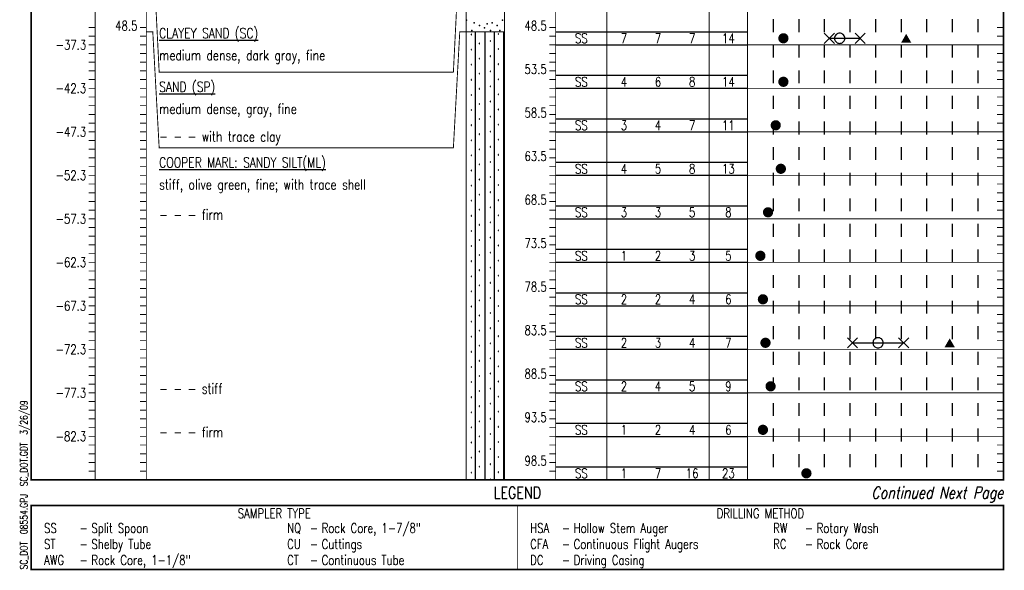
# Model space of a CAD drawing. Extents: x -0.1 to 7.6, y 0 to 10.3.
# Tile 1 of 3: x -0.1 to 7.6, y 0 to 4.3. Entities that reach past the tile are written whole.
import ezdxf
from ezdxf.enums import TextEntityAlignment as Align

# ---------------------------------------------------------------- set-up
doc = ezdxf.new("R2010")
doc.units = 0
doc.linetypes.add('Dot', pattern=[0.04, 0, -0.04])
doc.linetypes.add('Solid', pattern=[0])
doc.layers.get('0').update_dxf_attribs({"linetype": 'Solid'})
doc.styles.add('ROMAND', font='romand', dxfattribs={"height": 1})

# ---------------------------------------------------------------- blocks, each defined once
blk = doc.blocks.new('DMK_1')
at = {"color": 7}
for points in [[(-49.25, 8.7), (-50, 0), (-49.25, 8.7), (-49.25, -8.7)], [(-43.3, 25), (-47, 17.1), (-43.3, 25), (-49.25, 8.7)], [(-43.3, 25), (-49.25, 8.7), (-43.3, 25), (-49.25, -8.7)], [(-43.3, 25), (-49.25, -8.7), (-43.3, 25), (-25, -43.3)], [(-8.7, 49.25), (-25, 43.3), (-8.7, 49.25), (-43.3, 25)], [(25, 43.3), (-8.7, 49.25), (25, 43.3), (-43.3, 25)], [(-25, 43.3), (-38.3, 32.15), (-25, 43.3), (-43.3, 25)], [(25, -43.3), (25, 43.3), (25, -43.3), (-43.3, 25)], [(-25, -43.3), (25, -43.3), (-25, -43.3), (-43.3, 25)], [(-25, 43.3), (-32.15, 38.3), (-25, 43.3), (-38.3, 32.15)], [(-32.15, 38.3), (-35.35, 35.35), (-32.15, 38.3), (-38.3, 32.15)], [(-8.7, 49.25), (-17.1, 47), (-8.7, 49.25), (-25, 43.3)], [(8.7, 49.25), (0, 50), (8.7, 49.25), (-8.7, 49.25)], [(25, 43.3), (8.7, 49.25), (25, 43.3), (-8.7, 49.25)], [(25, 43.3), (17.1, 47), (25, 43.3), (8.7, 49.25)], [(43.3, 25), (32.15, 38.3), (43.3, 25), (25, 43.3)], [(49.25, 8.7), (43.3, 25), (49.25, 8.7), (25, 43.3)], [(25, -43.3), (49.25, 8.7), (25, -43.3), (25, 43.3)], [(25, -43.3), (43.3, -25), (25, -43.3), (49.25, 8.7)], [(38.3, 32.15), (35.35, 35.35), (38.3, 32.15), (32.15, 38.3)], [(43.3, 25), (38.3, 32.15), (43.3, 25), (32.15, 38.3)], [(49.25, 8.7), (47, 17.1), (49.25, 8.7), (43.3, 25)], [(43.3, -25), (49.25, -8.7), (43.3, -25), (49.25, 8.7)], [(49.25, -8.7), (50, 0), (49.25, -8.7), (49.25, 8.7)], [(-49.25, -8.7), (-47, -17.1), (-49.25, -8.7), (-43.3, -25)], [(-49.25, -8.7), (-43.3, -25), (-49.25, -8.7), (-25, -43.3)], [(-43.3, -25), (-38.3, -32.15), (-43.3, -25), (-32.15, -38.3)], [(-43.3, -25), (-32.15, -38.3), (-43.3, -25), (-25, -43.3)], [(-38.3, -32.15), (-35.35, -35.35), (-38.3, -32.15), (-32.15, -38.3)], [(-25, -43.3), (-17.1, -47), (-25, -43.3), (-8.7, -49.25)], [(-25, -43.3), (-8.7, -49.25), (-25, -43.3), (25, -43.3)], [(-8.7, -49.25), (8.7, -49.25), (-8.7, -49.25), (25, -43.3)], [(-8.7, -49.25), (0, -50), (-8.7, -49.25), (8.7, -49.25)], [(8.7, -49.25), (17.1, -47), (8.7, -49.25), (25, -43.3)], [(25, -43.3), (38.3, -32.15), (25, -43.3), (43.3, -25)], [(25, -43.3), (32.15, -38.3), (25, -43.3), (38.3, -32.15)], [(32.15, -38.3), (35.35, -35.35), (32.15, -38.3), (38.3, -32.15)], [(43.3, -25), (47, -17.1), (43.3, -25), (49.25, -8.7)]]:
    blk.add_solid(points, dxfattribs=at)
blk = doc.blocks.new('DMK_3', base_point=(0, -6.7))
at = {"color": 7}
blk.add_solid([(-50, -50), (50, -50), (-50, -50), (0, 36.6)], dxfattribs=at)
blk = doc.blocks.new('DMK_19')
at = {"color": 7, "linetype": 'Solid'}
for points in [[(-50, -50), (50, 50)], [(50, -50), (-50, 50)]]:
    blk.add_lwpolyline(points, dxfattribs=at)
blk = doc.blocks.new('DMK_7')
at = {"color": 7, "linetype": 'Solid'}
blk.add_lwpolyline([(0, -50), (8.7, -49.25), (17.1, -47), (25, -43.3), (32.15, -38.3), (35.35, -35.35), (38.3, -32.15), (43.3, -25), (47, -17.1), (49.25, -8.7), (50, 0), (49.25, 8.7), (47, 17.1), (43.3, 25), (38.3, 32.15), (35.35, 35.35), (32.15, 38.3), (25, 43.3), (17.1, 47), (8.7, 49.25), (0, 50), (-8.7, 49.25), (-17.1, 47), (-25, 43.3), (-32.15, 38.3), (-35.35, 35.35), (-38.3, 32.15), (-43.3, 25), (-47, 17.1), (-49.25, 8.7), (-50, 0), (-49.25, -8.7), (-47, -17.1), (-43.3, -25), (-38.3, -32.15), (-35.35, -35.35), (-32.15, -38.3), (-25, -43.3), (-17.1, -47), (-8.7, -49.25), (0, -50)], dxfattribs=at)

msp = doc.modelspace()

# ---------------------------------------------------------------- linework, layer by layer
at = {"color": 7, "linetype": 'Solid'}
for points, const_width in [([(0, 0.7), (7.6, 0.7), (7.6, 9.94), (0, 9.94), (0, 0.7)], 0.014), ([(0.5, 8.35), (0.5, 0.7)], 0.007), ([(0.9, 8.35), (0.9, 0.7)], 0.007), ([(3.4, 8.35), (3.4, 0.7)], 0.007), ([(3.7, 8.35), (3.7, 0.7)], 0.007), ([(4.1, 8.35), (4.1, 0.7)], 0.007), ([(4.5, 8.35), (4.5, 0.7)], 0.007), ([(5.3, 8.35), (5.3, 0.7)], 0.007), ([(5.6, 8.35), (5.6, 0.7)], 0.007), ([(0.9, 4.882), (0.95, 4.882), (1, 3.8858), (3.3, 3.8858), (3.35, 4.882), (3.4, 4.882)], 0.007), ([(0.5, 4.236), (0.45, 4.236)], 0.007), ([(0.9, 4.236), (0.85, 4.236)], 0.007), ([(4.1, 4.236), (4.05, 4.236)], 0.007), ([(7.6, 4.236), (7.55, 4.236)], 0.007), ([(0.5, 4.168), (0.45, 4.168)], 0.007), ([(0.9, 4.168), (0.85, 4.168)], 0.007), ([(0.9, 4.202), (0.95, 4.202), (1, 3.2948), (3.3, 3.2948), (3.35, 4.202), (3.4, 4.202)], 0.007), ([(3.4, 4.202), (3.7, 4.202)], 0.007), ([(4.1, 4.168), (4.05, 4.168)], 0.007), ([(7.6, 4.168), (7.55, 4.168)], 0.007), ([(0.5, 4.1), (0.45, 4.1)], 0.007), ([(0.9, 4.1), (0.85, 4.1)], 0.007), ([(4.1, 4.1), (4.05, 4.1)], 0.007), ([(5.6, 4.1), (7.6, 4.1)], 0.007), ([(7.6, 4.1), (7.55, 4.1)], 0.007), ([(0.5, 4.032), (0.45, 4.032)], 0.007), ([(0.9, 4.032), (0.85, 4.032)], 0.007), ([(4.1, 4.032), (4.05, 4.032)], 0.007), ([(7.6, 4.032), (7.55, 4.032)], 0.007), ([(0.5, 3.964), (0.45, 3.964)], 0.007), ([(0.9, 3.964), (0.85, 3.964)], 0.007), ([(4.1, 3.964), (4.05, 3.964)], 0.007), ([(7.6, 3.964), (7.55, 3.964)], 0.007), ([(0.5, 3.896), (0.45, 3.896)], 0.007), ([(0.9, 3.896), (0.85, 3.896)], 0.007), ([(4.1, 3.896), (4.05, 3.896)], 0.007), ([(7.6, 3.896), (7.55, 3.896)], 0.007), ([(0.5, 3.828), (0.45, 3.828)], 0.007), ([(0.9, 3.828), (0.85, 3.828)], 0.007), ([(4.1, 3.828), (4.05, 3.828)], 0.007), ([(7.6, 3.828), (7.55, 3.828)], 0.007), ([(0.5, 3.76), (0.45, 3.76)], 0.007), ([(0.5, 3.692), (0.45, 3.692)], 0.007), ([(0.9, 3.76), (0.85, 3.76)], 0.007), ([(0.9, 3.692), (0.85, 3.692)], 0.007), ([(4.1, 3.76), (4.05, 3.76)], 0.007), ([(4.1, 3.692), (4.05, 3.692)], 0.007), ([(5.6, 3.76), (7.6, 3.76)], 0.007), ([(7.6, 3.76), (7.55, 3.76)], 0.007), ([(7.6, 3.692), (7.55, 3.692)], 0.007), ([(0.5, 3.624), (0.45, 3.624)], 0.007), ([(0.9, 3.624), (0.85, 3.624)], 0.007), ([(4.1, 3.624), (4.05, 3.624)], 0.007), ([(7.6, 3.624), (7.55, 3.624)], 0.007), ([(0.5, 3.556), (0.45, 3.556)], 0.007), ([(0.9, 3.556), (0.85, 3.556)], 0.007), ([(4.1, 3.556), (4.05, 3.556)], 0.007), ([(7.6, 3.556), (7.55, 3.556)], 0.007), ([(0.5, 3.488), (0.45, 3.488)], 0.007), ([(0.9, 3.488), (0.85, 3.488)], 0.007), ([(4.1, 3.488), (4.05, 3.488)], 0.007), ([(7.6, 3.488), (7.55, 3.488)], 0.007), ([(0.5, 3.42), (0.45, 3.42)], 0.007), ([(0.9, 3.42), (0.85, 3.42)], 0.007), ([(4.1, 3.42), (4.05, 3.42)], 0.007), ([(5.6, 3.42), (7.6, 3.42)], 0.007), ([(7.6, 3.42), (7.55, 3.42)], 0.007), ([(0.5, 3.352), (0.45, 3.352)], 0.007), ([(0.9, 3.352), (0.85, 3.352)], 0.007), ([(4.1, 3.352), (4.05, 3.352)], 0.007), ([(7.6, 3.352), (7.55, 3.352)], 0.007), ([(0.5, 3.284), (0.45, 3.284)], 0.007), ([(0.9, 3.284), (0.85, 3.284)], 0.007), ([(4.1, 3.284), (4.05, 3.284)], 0.007), ([(7.6, 3.284), (7.55, 3.284)], 0.007), ([(0.5, 3.216), (0.45, 3.216)], 0.007), ([(0.9, 3.216), (0.85, 3.216)], 0.007), ([(4.1, 3.216), (4.05, 3.216)], 0.007), ([(7.6, 3.216), (7.55, 3.216)], 0.007), ([(0.5, 3.148), (0.45, 3.148)], 0.007), ([(0.5, 3.08), (0.45, 3.08)], 0.007), ([(0.9, 3.148), (0.85, 3.148)], 0.007), ([(0.9, 3.08), (0.85, 3.08)], 0.007), ([(4.1, 3.148), (4.05, 3.148)], 0.007), ([(4.1, 3.08), (4.05, 3.08)], 0.007), ([(5.6, 3.08), (7.6, 3.08)], 0.007), ([(7.6, 3.148), (7.55, 3.148)], 0.007), ([(7.6, 3.08), (7.55, 3.08)], 0.007), ([(0.5, 3.012), (0.45, 3.012)], 0.007), ([(0.9, 3.012), (0.85, 3.012)], 0.007), ([(4.1, 3.012), (4.05, 3.012)], 0.007), ([(7.6, 3.012), (7.55, 3.012)], 0.007), ([(0.5, 2.944), (0.45, 2.944)], 0.007), ([(0.9, 2.944), (0.85, 2.944)], 0.007), ([(4.1, 2.944), (4.05, 2.944)], 0.007), ([(7.6, 2.944), (7.55, 2.944)], 0.007), ([(0.5, 2.876), (0.45, 2.876)], 0.007), ([(0.9, 2.876), (0.85, 2.876)], 0.007), ([(4.1, 2.876), (4.05, 2.876)], 0.007), ([(7.6, 2.876), (7.55, 2.876)], 0.007), ([(0.5, 2.808), (0.45, 2.808)], 0.007), ([(0.9, 2.808), (0.85, 2.808)], 0.007), ([(4.1, 2.808), (4.05, 2.808)], 0.007), ([(7.6, 2.808), (7.55, 2.808)], 0.007), ([(0.5, 2.74), (0.45, 2.74)], 0.007), ([(0.9, 2.74), (0.85, 2.74)], 0.007), ([(4.1, 2.74), (4.05, 2.74)], 0.007), ([(5.6, 2.74), (7.6, 2.74)], 0.007), ([(7.6, 2.74), (7.55, 2.74)], 0.007), ([(0.5, 2.672), (0.45, 2.672)], 0.007), ([(0.9, 2.672), (0.85, 2.672)], 0.007), ([(4.1, 2.672), (4.05, 2.672)], 0.007), ([(7.6, 2.672), (7.55, 2.672)], 0.007), ([(0.5, 2.604), (0.45, 2.604)], 0.007), ([(0.9, 2.604), (0.85, 2.604)], 0.007), ([(4.1, 2.604), (4.05, 2.604)], 0.007), ([(7.6, 2.604), (7.55, 2.604)], 0.007), ([(0.5, 2.536), (0.45, 2.536)], 0.007), ([(0.5, 2.468), (0.45, 2.468)], 0.007), ([(0.9, 2.536), (0.85, 2.536)], 0.007), ([(0.9, 2.468), (0.85, 2.468)], 0.007), ([(4.1, 2.536), (4.05, 2.536)], 0.007), ([(4.1, 2.468), (4.05, 2.468)], 0.007), ([(7.6, 2.536), (7.55, 2.536)], 0.007), ([(7.6, 2.468), (7.55, 2.468)], 0.007), ([(0.5, 2.4), (0.45, 2.4)], 0.007), ([(0.9, 2.4), (0.85, 2.4)], 0.007), ([(4.1, 2.4), (4.05, 2.4)], 0.007), ([(5.6, 2.4), (7.6, 2.4)], 0.007), ([(7.6, 2.4), (7.55, 2.4)], 0.007), ([(0.5, 2.332), (0.45, 2.332)], 0.007), ([(0.9, 2.332), (0.85, 2.332)], 0.007), ([(4.1, 2.332), (4.05, 2.332)], 0.007), ([(7.6, 2.332), (7.55, 2.332)], 0.007), ([(0.5, 2.264), (0.45, 2.264)], 0.007), ([(0.9, 2.264), (0.85, 2.264)], 0.007), ([(4.1, 2.264), (4.05, 2.264)], 0.007), ([(7.6, 2.264), (7.55, 2.264)], 0.007), ([(0.5, 2.196), (0.45, 2.196)], 0.007), ([(0.9, 2.196), (0.85, 2.196)], 0.007), ([(4.1, 2.196), (4.05, 2.196)], 0.007), ([(7.6, 2.196), (7.55, 2.196)], 0.007), ([(0.5, 2.128), (0.45, 2.128)], 0.007), ([(0.9, 2.128), (0.85, 2.128)], 0.007), ([(4.1, 2.128), (4.05, 2.128)], 0.007), ([(7.6, 2.128), (7.55, 2.128)], 0.007), ([(0.5, 2.06), (0.45, 2.06)], 0.007), ([(0.9, 2.06), (0.85, 2.06)], 0.007), ([(4.1, 2.06), (4.05, 2.06)], 0.007), ([(5.6, 2.06), (7.6, 2.06)], 0.007), ([(7.6, 2.06), (7.55, 2.06)], 0.007), ([(0.5, 1.992), (0.45, 1.992)], 0.007), ([(0.5, 1.924), (0.45, 1.924)], 0.007), ([(0.9, 1.992), (0.85, 1.992)], 0.007), ([(0.9, 1.924), (0.85, 1.924)], 0.007), ([(4.1, 1.992), (4.05, 1.992)], 0.007), ([(4.1, 1.924), (4.05, 1.924)], 0.007), ([(7.6, 1.992), (7.55, 1.992)], 0.007), ([(7.6, 1.924), (7.55, 1.924)], 0.007), ([(0.5, 1.856), (0.45, 1.856)], 0.007), ([(0.9, 1.856), (0.85, 1.856)], 0.007), ([(4.1, 1.856), (4.05, 1.856)], 0.007), ([(7.6, 1.856), (7.55, 1.856)], 0.007), ([(0.5, 1.788), (0.45, 1.788)], 0.007), ([(0.9, 1.788), (0.85, 1.788)], 0.007), ([(4.1, 1.788), (4.05, 1.788)], 0.007), ([(7.6, 1.788), (7.55, 1.788)], 0.007), ([(0.5, 1.72), (0.45, 1.72)], 0.007), ([(0.9, 1.72), (0.85, 1.72)], 0.007), ([(4.1, 1.72), (4.05, 1.72)], 0.007), ([(5.6, 1.72), (7.6, 1.72)], 0.007), ([(7.6, 1.72), (7.55, 1.72)], 0.007), ([(0.5, 1.652), (0.45, 1.652)], 0.007), ([(0.9, 1.652), (0.85, 1.652)], 0.007), ([(4.1, 1.652), (4.05, 1.652)], 0.007), ([(7.6, 1.652), (7.55, 1.652)], 0.007), ([(0.5, 1.584), (0.45, 1.584)], 0.007), ([(0.9, 1.584), (0.85, 1.584)], 0.007), ([(4.1, 1.584), (4.05, 1.584)], 0.007), ([(7.6, 1.584), (7.55, 1.584)], 0.007), ([(0.5, 1.516), (0.45, 1.516)], 0.007), ([(0.9, 1.516), (0.85, 1.516)], 0.007), ([(4.1, 1.516), (4.05, 1.516)], 0.007), ([(7.6, 1.516), (7.55, 1.516)], 0.007), ([(0.5, 1.448), (0.45, 1.448)], 0.007), ([(0.9, 1.448), (0.85, 1.448)], 0.007), ([(4.1, 1.448), (4.05, 1.448)], 0.007), ([(7.6, 1.448), (7.55, 1.448)], 0.007), ([(0.5, 1.38), (0.45, 1.38)], 0.007), ([(0.5, 1.312), (0.45, 1.312)], 0.007), ([(0.9, 1.38), (0.85, 1.38)], 0.007), ([(0.9, 1.312), (0.85, 1.312)], 0.007), ([(4.1, 1.38), (4.05, 1.38)], 0.007), ([(4.1, 1.312), (4.05, 1.312)], 0.007), ([(5.6, 1.38), (7.6, 1.38)], 0.007), ([(7.6, 1.38), (7.55, 1.38)], 0.007), ([(7.6, 1.312), (7.55, 1.312)], 0.007), ([(0.5, 1.244), (0.45, 1.244)], 0.007), ([(0.9, 1.244), (0.85, 1.244)], 0.007), ([(4.1, 1.244), (4.05, 1.244)], 0.007), ([(7.6, 1.244), (7.55, 1.244)], 0.007), ([(0.5, 1.176), (0.45, 1.176)], 0.007), ([(0.9, 1.176), (0.85, 1.176)], 0.007), ([(4.1, 1.176), (4.05, 1.176)], 0.007), ([(7.6, 1.176), (7.55, 1.176)], 0.007), ([(0.5, 1.108), (0.45, 1.108)], 0.007), ([(0.9, 1.108), (0.85, 1.108)], 0.007), ([(4.1, 1.108), (4.05, 1.108)], 0.007), ([(7.6, 1.108), (7.55, 1.108)], 0.007), ([(0.5, 1.04), (0.45, 1.04)], 0.007), ([(0.9, 1.04), (0.85, 1.04)], 0.007), ([(4.1, 1.04), (4.05, 1.04)], 0.007), ([(5.6, 1.04), (7.6, 1.04)], 0.007), ([(7.6, 1.04), (7.55, 1.04)], 0.007), ([(0.5, 0.972), (0.45, 0.972)], 0.007), ([(0.9, 0.972), (0.85, 0.972)], 0.007), ([(4.1, 0.972), (4.05, 0.972)], 0.007), ([(7.6, 0.972), (7.55, 0.972)], 0.007), ([(0.5, 0.904), (0.45, 0.904)], 0.007), ([(0.9, 0.904), (0.85, 0.904)], 0.007), ([(4.1, 0.904), (4.05, 0.904)], 0.007), ([(7.6, 0.904), (7.55, 0.904)], 0.007), ([(0.5, 0.836), (0.45, 0.836)], 0.007), ([(0.5, 0.768), (0.45, 0.768)], 0.007), ([(0.9, 0.836), (0.85, 0.836)], 0.007), ([(0.9, 0.768), (0.85, 0.768)], 0.007), ([(4.1, 0.836), (4.05, 0.836)], 0.007), ([(4.1, 0.768), (4.05, 0.768)], 0.007), ([(7.6, 0.836), (7.55, 0.836)], 0.007), ([(7.6, 0.768), (7.55, 0.768)], 0.007), ([(0.9, 0.7), (0.85, 0.7)], 0.007), ([(4.1, 0.7), (4.05, 0.7)], 0.007), ([(5.6, 0.7), (7.6, 0.7)], 0.007), ([(7.6, 0.7), (7.55, 0.7)], 0.007), ([(0, 0), (7.6, 0), (7.6, 0.5), (0, 0.5), (0, 0)], 0.014), ([(3.8, 0), (3.8, 0.5)], 0.007)]:
    msp.add_lwpolyline(points, dxfattribs=dict(at, const_width=const_width))
at = {"color": 7, "linetype": 'Dot'}
for points in [[(5.8, 7.5), (5.8, 0.7)], [(6, 7.5), (6, 0.7)], [(6, 7.5), (6, 0.7)], [(6.2, 7.5), (6.2, 0.7)], [(6.4, 7.5), (6.4, 0.7)], [(6.4, 7.5), (6.4, 0.7)], [(6.6, 7.5), (6.6, 0.7)], [(6.8, 7.5), (6.8, 0.7)], [(6.8, 7.5), (6.8, 0.7)], [(7, 7.5), (7, 0.7)], [(7.2, 7.5), (7.2, 0.7)], [(7.2, 7.5), (7.2, 0.7)], [(7.4, 7.5), (7.4, 0.7)]]:
    msp.add_lwpolyline(points, dxfattribs=at)
at = {"color": 7, "linetype": 'Solid'}
for points in [[(3.4422, 4.1809), (3.4413, 4.1826), (3.4393, 4.1826), (3.4383, 4.1809), (3.4393, 4.1792), (3.4413, 4.1792), (3.4422, 4.1809)], [(3.4738, 0.7), (3.4738, 4.202)], [(3.5476, 0.7), (3.5476, 4.202)], [(3.6215, 0.7), (3.6215, 4.202)], [(3.6539, 4.1848), (3.6529, 4.1865), (3.6509, 4.1865), (3.65, 4.1848), (3.6509, 4.1831), (3.6529, 4.1831), (3.6539, 4.1848)], [(3.6953, 0.7), (3.6953, 4.202)], [(4.1, 4.202), (5.6, 4.202)], [(3.505, 4.1102), (3.5041, 4.1119), (3.5021, 4.1119), (3.5011, 4.1102), (3.5021, 4.1085), (3.5041, 4.1085), (3.505, 4.1102)], [(3.5906, 4.1293), (3.5896, 4.131), (3.5876, 4.131), (3.5867, 4.1293), (3.5876, 4.1276), (3.5896, 4.1276), (3.5906, 4.1293)], [(4.1, 4.1), (5.6, 4.1)], [(6.24, 4.151), (6.48, 4.151)], [(3.4422, 4.0628), (3.4413, 4.0645), (3.4393, 4.0645), (3.4383, 4.0628), (3.4393, 4.0611), (3.4413, 4.0611), (3.4422, 4.0628)], [(3.5906, 4.0112), (3.5896, 4.0129), (3.5876, 4.0129), (3.5867, 4.0112), (3.5876, 4.0095), (3.5896, 4.0095), (3.5906, 4.0112)], [(3.6539, 4.0667), (3.6529, 4.0684), (3.6509, 4.0684), (3.65, 4.0667), (3.6509, 4.065), (3.6529, 4.065), (3.6539, 4.0667)], [(3.4422, 3.9447), (3.4413, 3.9464), (3.4393, 3.9464), (3.4383, 3.9447), (3.4393, 3.943), (3.4413, 3.943), (3.4422, 3.9447)], [(3.505, 3.9921), (3.5041, 3.9938), (3.5021, 3.9938), (3.5011, 3.9921), (3.5021, 3.9904), (3.5041, 3.9904), (3.505, 3.9921)], [(3.6539, 3.9486), (3.6529, 3.9503), (3.6509, 3.9503), (3.65, 3.9486), (3.6509, 3.9469), (3.6529, 3.9469), (3.6539, 3.9486)], [(3.505, 3.874), (3.5041, 3.8757), (3.5021, 3.8757), (3.5011, 3.874), (3.5021, 3.8723), (3.5041, 3.8723), (3.505, 3.874)], [(3.5906, 3.8931), (3.5896, 3.8948), (3.5876, 3.8948), (3.5867, 3.8931), (3.5876, 3.8914), (3.5896, 3.8914), (3.5906, 3.8931)], [(4.1, 3.862), (5.6, 3.862)], [(3.4422, 3.8266), (3.4413, 3.8283), (3.4393, 3.8283), (3.4383, 3.8266), (3.4393, 3.8249), (3.4413, 3.8249), (3.4422, 3.8266)], [(3.5906, 3.775), (3.5896, 3.7767), (3.5876, 3.7767), (3.5867, 3.775), (3.5876, 3.7733), (3.5896, 3.7733), (3.5906, 3.775)], [(3.6539, 3.8305), (3.6529, 3.8322), (3.6509, 3.8322), (3.65, 3.8305), (3.6509, 3.8288), (3.6529, 3.8288), (3.6539, 3.8305)], [(3.4422, 3.7085), (3.4413, 3.7101), (3.4393, 3.7101), (3.4383, 3.7085), (3.4393, 3.7068), (3.4413, 3.7068), (3.4422, 3.7085)], [(3.505, 3.7559), (3.5041, 3.7576), (3.5021, 3.7576), (3.5011, 3.7559), (3.5021, 3.7542), (3.5041, 3.7542), (3.505, 3.7559)], [(3.6539, 3.7124), (3.6529, 3.7141), (3.6509, 3.7141), (3.65, 3.7124), (3.6509, 3.7107), (3.6529, 3.7107), (3.6539, 3.7124)], [(4.1, 3.76), (5.6, 3.76)], [(3.505, 3.6377), (3.5041, 3.6394), (3.5021, 3.6394), (3.5011, 3.6377), (3.5021, 3.6361), (3.5041, 3.6361), (3.505, 3.6377)], [(3.5906, 3.6568), (3.5896, 3.6586), (3.5876, 3.6586), (3.5867, 3.6568), (3.5876, 3.6551), (3.5896, 3.6551), (3.5906, 3.6568)], [(3.4422, 3.5903), (3.4413, 3.592), (3.4393, 3.592), (3.4383, 3.5903), (3.4393, 3.5887), (3.4413, 3.5887), (3.4422, 3.5903)], [(3.6539, 3.5943), (3.6529, 3.596), (3.6509, 3.596), (3.65, 3.5943), (3.6509, 3.5926), (3.6529, 3.5926), (3.6539, 3.5943)], [(3.4422, 3.4722), (3.4413, 3.4739), (3.4393, 3.4739), (3.4383, 3.4722), (3.4393, 3.4705), (3.4413, 3.4705), (3.4422, 3.4722)], [(3.505, 3.5196), (3.5041, 3.5213), (3.5021, 3.5213), (3.5011, 3.5196), (3.5021, 3.5179), (3.5041, 3.5179), (3.505, 3.5196)], [(3.5906, 3.5387), (3.5896, 3.5405), (3.5876, 3.5405), (3.5867, 3.5387), (3.5876, 3.537), (3.5896, 3.537), (3.5906, 3.5387)], [(3.6539, 3.4762), (3.6529, 3.4779), (3.6509, 3.4779), (3.65, 3.4762), (3.6509, 3.4744), (3.6529, 3.4744), (3.6539, 3.4762)], [(4.1, 3.522), (5.6, 3.522)], [(3.505, 3.4015), (3.5041, 3.4032), (3.5021, 3.4032), (3.5011, 3.4015), (3.5021, 3.3998), (3.5041, 3.3998), (3.505, 3.4015)], [(3.5906, 3.4206), (3.5896, 3.4224), (3.5876, 3.4224), (3.5867, 3.4206), (3.5876, 3.4189), (3.5896, 3.4189), (3.5906, 3.4206)], [(4.1, 3.42), (5.6, 3.42)], [(3.4422, 3.3541), (3.4413, 3.3558), (3.4393, 3.3558), (3.4383, 3.3541), (3.4393, 3.3524), (3.4413, 3.3524), (3.4422, 3.3541)], [(3.6539, 3.3581), (3.6529, 3.3598), (3.6509, 3.3598), (3.65, 3.3581), (3.6509, 3.3563), (3.6529, 3.3563), (3.6539, 3.3581)], [(3.4422, 3.236), (3.4413, 3.2377), (3.4393, 3.2377), (3.4383, 3.236), (3.4393, 3.2343), (3.4413, 3.2343), (3.4422, 3.236)], [(3.505, 3.2834), (3.5041, 3.2851), (3.5021, 3.2851), (3.5011, 3.2834), (3.5021, 3.2817), (3.5041, 3.2817), (3.505, 3.2834)], [(3.5906, 3.3025), (3.5896, 3.3042), (3.5876, 3.3042), (3.5867, 3.3025), (3.5876, 3.3008), (3.5896, 3.3008), (3.5906, 3.3025)], [(3.6539, 3.24), (3.6529, 3.2416), (3.6509, 3.2416), (3.65, 3.24), (3.6509, 3.2382), (3.6529, 3.2382), (3.6539, 3.24)], [(3.505, 3.1653), (3.5041, 3.167), (3.5021, 3.167), (3.5011, 3.1653), (3.5021, 3.1636), (3.5041, 3.1636), (3.505, 3.1653)], [(3.5906, 3.1844), (3.5896, 3.1861), (3.5876, 3.1861), (3.5867, 3.1844), (3.5876, 3.1827), (3.5896, 3.1827), (3.5906, 3.1844)], [(4.1, 3.182), (5.6, 3.182)], [(3.4422, 3.1179), (3.4413, 3.1196), (3.4393, 3.1196), (3.4383, 3.1179), (3.4393, 3.1162), (3.4413, 3.1162), (3.4422, 3.1179)], [(3.6539, 3.1218), (3.6529, 3.1235), (3.6509, 3.1235), (3.65, 3.1218), (3.6509, 3.1201), (3.6529, 3.1201), (3.6539, 3.1218)], [(4.1, 3.08), (5.6, 3.08)], [(3.505, 3.0472), (3.5041, 3.0489), (3.5021, 3.0489), (3.5011, 3.0472), (3.5021, 3.0455), (3.5041, 3.0455), (3.505, 3.0472)], [(3.5906, 3.0663), (3.5896, 3.068), (3.5876, 3.068), (3.5867, 3.0663), (3.5876, 3.0646), (3.5896, 3.0646), (3.5906, 3.0663)], [(3.6539, 3.0037), (3.6529, 3.0054), (3.6509, 3.0054), (3.65, 3.0037), (3.6509, 3.002), (3.6529, 3.002), (3.6539, 3.0037)], [(3.4422, 2.9998), (3.4413, 3.0015), (3.4393, 3.0015), (3.4383, 2.9998), (3.4393, 2.9981), (3.4413, 2.9981), (3.4422, 2.9998)], [(3.505, 2.9291), (3.5041, 2.9308), (3.5021, 2.9308), (3.5011, 2.9291), (3.5021, 2.9274), (3.5041, 2.9274), (3.505, 2.9291)], [(3.5906, 2.9482), (3.5896, 2.9499), (3.5876, 2.9499), (3.5867, 2.9482), (3.5876, 2.9465), (3.5896, 2.9465), (3.5906, 2.9482)], [(3.4422, 2.8817), (3.4413, 2.8834), (3.4393, 2.8834), (3.4383, 2.8817), (3.4393, 2.88), (3.4413, 2.88), (3.4422, 2.8817)], [(3.6539, 2.8856), (3.6529, 2.8873), (3.6509, 2.8873), (3.65, 2.8856), (3.6509, 2.8839), (3.6529, 2.8839), (3.6539, 2.8856)], [(3.505, 2.811), (3.5041, 2.8127), (3.5021, 2.8127), (3.5011, 2.811), (3.5021, 2.8093), (3.5041, 2.8093), (3.505, 2.811)], [(3.5906, 2.8301), (3.5896, 2.8318), (3.5876, 2.8318), (3.5867, 2.8301), (3.5876, 2.8284), (3.5896, 2.8284), (3.5906, 2.8301)], [(4.1, 2.842), (5.6, 2.842)], [(3.4422, 2.7636), (3.4413, 2.7653), (3.4393, 2.7653), (3.4383, 2.7636), (3.4393, 2.7619), (3.4413, 2.7619), (3.4422, 2.7636)], [(3.505, 2.6929), (3.5041, 2.6946), (3.5021, 2.6946), (3.5011, 2.6929), (3.5021, 2.6912), (3.5041, 2.6912), (3.505, 2.6929)], [(3.5906, 2.712), (3.5896, 2.7137), (3.5876, 2.7137), (3.5867, 2.712), (3.5876, 2.7103), (3.5896, 2.7103), (3.5906, 2.712)], [(3.6539, 2.7675), (3.6529, 2.7692), (3.6509, 2.7692), (3.65, 2.7675), (3.6509, 2.7658), (3.6529, 2.7658), (3.6539, 2.7675)], [(4.1, 2.74), (5.6, 2.74)], [(3.4422, 2.6455), (3.4413, 2.6472), (3.4393, 2.6472), (3.4383, 2.6455), (3.4393, 2.6438), (3.4413, 2.6438), (3.4422, 2.6455)], [(3.6539, 2.6494), (3.6529, 2.6511), (3.6509, 2.6511), (3.65, 2.6494), (3.6509, 2.6477), (3.6529, 2.6477), (3.6539, 2.6494)], [(3.505, 2.5748), (3.5041, 2.5764), (3.5021, 2.5764), (3.5011, 2.5748), (3.5021, 2.5731), (3.5041, 2.5731), (3.505, 2.5748)], [(3.5906, 2.5939), (3.5896, 2.5956), (3.5876, 2.5956), (3.5867, 2.5939), (3.5876, 2.5922), (3.5896, 2.5922), (3.5906, 2.5939)], [(3.4422, 2.5274), (3.4413, 2.529), (3.4393, 2.529), (3.4383, 2.5274), (3.4393, 2.5257), (3.4413, 2.5257), (3.4422, 2.5274)], [(3.5906, 2.4757), (3.5896, 2.4775), (3.5876, 2.4775), (3.5867, 2.4757), (3.5876, 2.474), (3.5896, 2.474), (3.5906, 2.4757)], [(3.6539, 2.5313), (3.6529, 2.533), (3.6509, 2.533), (3.65, 2.5313), (3.6509, 2.5296), (3.6529, 2.5296), (3.6539, 2.5313)], [(4.1, 2.502), (5.6, 2.502)], [(3.4422, 2.4092), (3.4413, 2.4109), (3.4393, 2.4109), (3.4383, 2.4092), (3.4393, 2.4076), (3.4413, 2.4076), (3.4422, 2.4092)], [(3.505, 2.4566), (3.5041, 2.4583), (3.5021, 2.4583), (3.5011, 2.4566), (3.5021, 2.455), (3.5041, 2.455), (3.505, 2.4566)], [(3.6539, 2.4132), (3.6529, 2.4149), (3.6509, 2.4149), (3.65, 2.4132), (3.6509, 2.4114), (3.6529, 2.4114), (3.6539, 2.4132)], [(4.1, 2.4), (5.6, 2.4)], [(3.505, 2.3385), (3.5041, 2.3402), (3.5021, 2.3402), (3.5011, 2.3385), (3.5021, 2.3368), (3.5041, 2.3368), (3.505, 2.3385)], [(3.5906, 2.3576), (3.5896, 2.3594), (3.5876, 2.3594), (3.5867, 2.3576), (3.5876, 2.3559), (3.5896, 2.3559), (3.5906, 2.3576)], [(3.4422, 2.2911), (3.4413, 2.2928), (3.4393, 2.2928), (3.4383, 2.2911), (3.4393, 2.2894), (3.4413, 2.2894), (3.4422, 2.2911)], [(3.5906, 2.2395), (3.5896, 2.2413), (3.5876, 2.2413), (3.5867, 2.2395), (3.5876, 2.2378), (3.5896, 2.2378), (3.5906, 2.2395)], [(3.6539, 2.2951), (3.6529, 2.2968), (3.6509, 2.2968), (3.65, 2.2951), (3.6509, 2.2933), (3.6529, 2.2933), (3.6539, 2.2951)], [(3.4422, 2.173), (3.4413, 2.1747), (3.4393, 2.1747), (3.4383, 2.173), (3.4393, 2.1713), (3.4413, 2.1713), (3.4422, 2.173)], [(3.505, 2.2204), (3.5041, 2.2221), (3.5021, 2.2221), (3.5011, 2.2204), (3.5021, 2.2187), (3.5041, 2.2187), (3.505, 2.2204)], [(3.6539, 2.177), (3.6529, 2.1787), (3.6509, 2.1787), (3.65, 2.177), (3.6509, 2.1752), (3.6529, 2.1752), (3.6539, 2.177)], [(4.1, 2.162), (5.6, 2.162)], [(3.505, 2.1023), (3.5041, 2.104), (3.5021, 2.104), (3.5011, 2.1023), (3.5021, 2.1006), (3.5041, 2.1006), (3.505, 2.1023)], [(3.5906, 2.1214), (3.5896, 2.1231), (3.5876, 2.1231), (3.5867, 2.1214), (3.5876, 2.1197), (3.5896, 2.1197), (3.5906, 2.1214)], [(3.4422, 2.0549), (3.4413, 2.0566), (3.4393, 2.0566), (3.4383, 2.0549), (3.4393, 2.0532), (3.4413, 2.0532), (3.4422, 2.0549)], [(3.5906, 2.0033), (3.5896, 2.005), (3.5876, 2.005), (3.5867, 2.0033), (3.5876, 2.0016), (3.5896, 2.0016), (3.5906, 2.0033)], [(3.6539, 2.0589), (3.6529, 2.0605), (3.6509, 2.0605), (3.65, 2.0589), (3.6509, 2.0571), (3.6529, 2.0571), (3.6539, 2.0589)], [(4.1, 2.06), (5.6, 2.06)], [(3.4422, 1.9368), (3.4413, 1.9385), (3.4393, 1.9385), (3.4383, 1.9368), (3.4393, 1.9351), (3.4413, 1.9351), (3.4422, 1.9368)], [(3.505, 1.9842), (3.5041, 1.9859), (3.5021, 1.9859), (3.5011, 1.9842), (3.5021, 1.9825), (3.5041, 1.9825), (3.505, 1.9842)], [(3.6539, 1.9407), (3.6529, 1.9424), (3.6509, 1.9424), (3.65, 1.9407), (3.6509, 1.939), (3.6529, 1.939), (3.6539, 1.9407)], [(3.505, 1.8661), (3.5041, 1.8678), (3.5021, 1.8678), (3.5011, 1.8661), (3.5021, 1.8644), (3.5041, 1.8644), (3.505, 1.8661)], [(3.5906, 1.8852), (3.5896, 1.8869), (3.5876, 1.8869), (3.5867, 1.8852), (3.5876, 1.8835), (3.5896, 1.8835), (3.5906, 1.8852)], [(3.4422, 1.8187), (3.4413, 1.8204), (3.4393, 1.8204), (3.4383, 1.8187), (3.4393, 1.817), (3.4413, 1.817), (3.4422, 1.8187)], [(3.6539, 1.8226), (3.6529, 1.8243), (3.6509, 1.8243), (3.65, 1.8226), (3.6509, 1.8209), (3.6529, 1.8209), (3.6539, 1.8226)], [(4.1, 1.822), (5.6, 1.822)], [(6.42, 1.771), (6.82, 1.771)], [(3.4422, 1.7006), (3.4413, 1.7023), (3.4393, 1.7023), (3.4383, 1.7006), (3.4393, 1.6989), (3.4413, 1.6989), (3.4422, 1.7006)], [(3.505, 1.748), (3.5041, 1.7497), (3.5021, 1.7497), (3.5011, 1.748), (3.5021, 1.7463), (3.5041, 1.7463), (3.505, 1.748)], [(3.5906, 1.7671), (3.5896, 1.7688), (3.5876, 1.7688), (3.5867, 1.7671), (3.5876, 1.7654), (3.5896, 1.7654), (3.5906, 1.7671)], [(3.6539, 1.7045), (3.6529, 1.7062), (3.6509, 1.7062), (3.65, 1.7045), (3.6509, 1.7028), (3.6529, 1.7028), (3.6539, 1.7045)], [(4.1, 1.72), (5.6, 1.72)], [(3.505, 1.6299), (3.5041, 1.6316), (3.5021, 1.6316), (3.5011, 1.6299), (3.5021, 1.6282), (3.5041, 1.6282), (3.505, 1.6299)], [(3.5906, 1.649), (3.5896, 1.6507), (3.5876, 1.6507), (3.5867, 1.649), (3.5876, 1.6473), (3.5896, 1.6473), (3.5906, 1.649)], [(3.4422, 1.5825), (3.4413, 1.5842), (3.4393, 1.5842), (3.4383, 1.5825), (3.4393, 1.5808), (3.4413, 1.5808), (3.4422, 1.5825)], [(3.6539, 1.5864), (3.6529, 1.5881), (3.6509, 1.5881), (3.65, 1.5864), (3.6509, 1.5847), (3.6529, 1.5847), (3.6539, 1.5864)], [(3.4422, 1.4644), (3.4413, 1.4661), (3.4393, 1.4661), (3.4383, 1.4644), (3.4393, 1.4627), (3.4413, 1.4627), (3.4422, 1.4644)], [(3.505, 1.5118), (3.5041, 1.5135), (3.5021, 1.5135), (3.5011, 1.5118), (3.5021, 1.5101), (3.5041, 1.5101), (3.505, 1.5118)], [(3.5906, 1.5309), (3.5896, 1.5326), (3.5876, 1.5326), (3.5867, 1.5309), (3.5876, 1.5292), (3.5896, 1.5292), (3.5906, 1.5309)], [(3.6539, 1.4683), (3.6529, 1.47), (3.6509, 1.47), (3.65, 1.4683), (3.6509, 1.4666), (3.6529, 1.4666), (3.6539, 1.4683)], [(4.1, 1.482), (5.6, 1.482)], [(3.505, 1.3937), (3.5041, 1.3953), (3.5021, 1.3953), (3.5011, 1.3937), (3.5021, 1.392), (3.5041, 1.392), (3.505, 1.3937)], [(3.5906, 1.4127), (3.5896, 1.4145), (3.5876, 1.4145), (3.5867, 1.4127), (3.5876, 1.4111), (3.5896, 1.4111), (3.5906, 1.4127)], [(3.4422, 1.3463), (3.4413, 1.3479), (3.4393, 1.3479), (3.4383, 1.3463), (3.4393, 1.3446), (3.4413, 1.3446), (3.4422, 1.3463)], [(3.6539, 1.3502), (3.6529, 1.3519), (3.6509, 1.3519), (3.65, 1.3502), (3.6509, 1.3485), (3.6529, 1.3485), (3.6539, 1.3502)], [(4.1, 1.38), (5.6, 1.38)], [(3.505, 1.2755), (3.5041, 1.2772), (3.5021, 1.2772), (3.5011, 1.2755), (3.5021, 1.2739), (3.5041, 1.2739), (3.505, 1.2755)], [(3.5906, 1.2946), (3.5896, 1.2964), (3.5876, 1.2964), (3.5867, 1.2946), (3.5876, 1.2929), (3.5896, 1.2929), (3.5906, 1.2946)], [(3.6539, 1.2321), (3.6529, 1.2338), (3.6509, 1.2338), (3.65, 1.2321), (3.6509, 1.2303), (3.6529, 1.2303), (3.6539, 1.2321)], [(3.4422, 1.2281), (3.4413, 1.2298), (3.4393, 1.2298), (3.4383, 1.2281), (3.4393, 1.2264), (3.4413, 1.2264), (3.4422, 1.2281)], [(3.505, 1.1574), (3.5041, 1.1591), (3.5021, 1.1591), (3.5011, 1.1574), (3.5021, 1.1557), (3.5041, 1.1557), (3.505, 1.1574)], [(3.5906, 1.1765), (3.5896, 1.1783), (3.5876, 1.1783), (3.5867, 1.1765), (3.5876, 1.1748), (3.5896, 1.1748), (3.5906, 1.1765)], [(3.4422, 1.11), (3.4413, 1.1117), (3.4393, 1.1117), (3.4383, 1.11), (3.4393, 1.1083), (3.4413, 1.1083), (3.4422, 1.11)], [(3.6539, 1.114), (3.6529, 1.1157), (3.6509, 1.1157), (3.65, 1.114), (3.6509, 1.1122), (3.6529, 1.1122), (3.6539, 1.114)], [(4.1, 1.142), (5.6, 1.142)], [(3.505, 1.0393), (3.5041, 1.041), (3.5021, 1.041), (3.5011, 1.0393), (3.5021, 1.0376), (3.5041, 1.0376), (3.505, 1.0393)], [(3.5906, 1.0584), (3.5896, 1.0601), (3.5876, 1.0601), (3.5867, 1.0584), (3.5876, 1.0567), (3.5896, 1.0567), (3.5906, 1.0584)], [(4.1, 1.04), (5.6, 1.04)], [(3.4422, 0.9919), (3.4413, 0.9936), (3.4393, 0.9936), (3.4383, 0.9919), (3.4393, 0.9902), (3.4413, 0.9902), (3.4422, 0.9919)], [(3.5906, 0.9403), (3.5896, 0.942), (3.5876, 0.942), (3.5867, 0.9403), (3.5876, 0.9386), (3.5896, 0.9386), (3.5906, 0.9403)], [(3.6539, 0.9959), (3.6529, 0.9976), (3.6509, 0.9976), (3.65, 0.9959), (3.6509, 0.9941), (3.6529, 0.9941), (3.6539, 0.9959)], [(3.4422, 0.8738), (3.4413, 0.8755), (3.4393, 0.8755), (3.4383, 0.8738), (3.4393, 0.8721), (3.4413, 0.8721), (3.4422, 0.8738)], [(3.505, 0.9212), (3.5041, 0.9229), (3.5021, 0.9229), (3.5011, 0.9212), (3.5021, 0.9195), (3.5041, 0.9195), (3.505, 0.9212)], [(3.6539, 0.8777), (3.6529, 0.8794), (3.6509, 0.8794), (3.65, 0.8777), (3.6509, 0.876), (3.6529, 0.876), (3.6539, 0.8777)], [(3.505, 0.8031), (3.5041, 0.8048), (3.5021, 0.8048), (3.5011, 0.8031), (3.5021, 0.8014), (3.5041, 0.8014), (3.505, 0.8031)], [(3.5906, 0.8222), (3.5896, 0.8239), (3.5876, 0.8239), (3.5867, 0.8222), (3.5876, 0.8205), (3.5896, 0.8205), (3.5906, 0.8222)], [(4.1, 0.802), (5.6, 0.802)], [(3.4422, 0.7557), (3.4413, 0.7574), (3.4393, 0.7574), (3.4383, 0.7557), (3.4393, 0.754), (3.4413, 0.754), (3.4422, 0.7557)], [(3.5906, 0.7041), (3.5896, 0.7058), (3.5876, 0.7058), (3.5867, 0.7041), (3.5876, 0.7024), (3.5896, 0.7024), (3.5906, 0.7041)], [(3.6539, 0.7596), (3.6529, 0.7613), (3.6509, 0.7613), (3.65, 0.7596), (3.6509, 0.7579), (3.6529, 0.7579), (3.6539, 0.7596)], [(4.1, 0.7), (5.6, 0.7)]]:
    msp.add_lwpolyline(points, dxfattribs=at)
at = {"color": 7}
for p in [(3.4035, 4.292), (3.4635, 4.272), (3.5035, 4.252), (3.5654, 4.2638), (3.6035, 4.272), (3.6435, 4.252), (3.6835, 4.292), (3.4435, 4.212), (3.5435, 4.232), (3.5909, 4.212), (3.6635, 4.212)]:
    msp.add_point(p, dxfattribs=at)

# ---------------------------------------------------------------- block references
at = {"xscale": 0.0008, "yscale": 0.0008}
for name, p in [('DMK_1', (5.88, 4.151)), ('DMK_19', (6.24, 4.151)), ('DMK_7', (6.32, 4.151)), ('DMK_19', (6.48, 4.151)), ('DMK_3', (6.84, 4.151)), ('DMK_1', (5.88, 3.811)), ('DMK_1', (5.82, 3.471)), ('DMK_1', (5.86, 3.131)), ('DMK_1', (5.76, 2.791)), ('DMK_1', (5.7, 2.451)), ('DMK_1', (5.72, 2.111)), ('DMK_1', (5.74, 1.771)), ('DMK_19', (6.42, 1.771)), ('DMK_7', (6.62, 1.771)), ('DMK_19', (6.82, 1.771)), ('DMK_3', (7.18, 1.771)), ('DMK_1', (5.78, 1.431)), ('DMK_1', (5.72, 1.091)), ('DMK_1', (6.06, 0.751))]:
    msp.add_blockref(name, p, dxfattribs=at)

# ---------------------------------------------------------------- texts
at = {"color": 7, "style": 'ROMAND', "width": 0.78}
for s, p in [('48.5', (0.83, 4.212)), ('48.5', (4.03, 4.212)), ('53.5', (4.03, 3.872)), ('58.5', (4.03, 3.532)), ('63.5', (4.03, 3.192)), ('68.5', (4.03, 2.852)), ('73.5', (4.03, 2.512)), ('78.5', (4.03, 2.172)), ('83.5', (4.03, 1.832)), ('88.5', (4.03, 1.492)), ('93.5', (4.03, 1.152)), ('98.5', (4.03, 0.812))]:
    msp.add_text(s, height=0.0744, dxfattribs=at).set_placement(p, align=Align.RIGHT)
for s, p in [('%%uCLAYEY SAND (SC)%%u', (1, 4.23)), ('medium dense, dark gray, fine', (1, 4.0579)), ('%%uSAND (SP)%%u', (1, 3.8111)), ('medium dense, gray, fine', (1, 3.639)), ('- - - with trace clay', (1, 3.4223)), ('%%uCOOPER MARL: SANDY SILT(ML)%%u', (1, 3.2201)), ('stiff, olive green, fine; with trace shell', (1, 3.048)), ('- - - firm', (1, 2.812)), ('- - - stiff', (1, 1.452)), ('- - - firm', (1, 1.112))]:
    msp.add_text(s, height=0.07905, dxfattribs=at).set_placement(p, align=Align.TOP_LEFT)
for s, height, p in [('SS', 0.0744, (4.3, 4.151)), ('7', 0.0744, (4.6335, 4.151)), ('7', 0.0744, (4.9, 4.151)), ('7', 0.0744, (5.1665, 4.151)), ('14', 0.0744, (5.45, 4.151)), ('SS', 0.0744, (4.3, 3.811)), ('6', 0.0744, (4.9, 3.811)), ('8', 0.0744, (5.1665, 3.811)), ('4', 0.0744, (4.6335, 3.811)), ('14', 0.0744, (5.45, 3.811)), ('SS', 0.0744, (4.3, 3.471)), ('3', 0.0744, (4.6335, 3.471)), ('4', 0.0744, (4.9, 3.471)), ('7', 0.0744, (5.1665, 3.471)), ('11', 0.0744, (5.45, 3.471)), ('SS', 0.0744, (4.3, 3.131)), ('4', 0.0744, (4.6335, 3.131)), ('5', 0.0744, (4.9, 3.131)), ('8', 0.0744, (5.1665, 3.131)), ('13', 0.0744, (5.45, 3.131)), ('SS', 0.0744, (4.3, 2.791)), ('3', 0.0744, (4.6335, 2.791)), ('3', 0.0744, (4.9, 2.791)), ('5', 0.0744, (5.1665, 2.791)), ('8', 0.0744, (5.45, 2.791)), ('SS', 0.0744, (4.3, 2.451)), ('1', 0.0744, (4.6335, 2.451)), ('2', 0.0744, (4.9, 2.451)), ('3', 0.0744, (5.1665, 2.451)), ('5', 0.0744, (5.45, 2.451)), ('SS', 0.0744, (4.3, 2.111)), ('2', 0.0744, (4.6335, 2.111)), ('2', 0.0744, (4.9, 2.111)), ('4', 0.0744, (5.1665, 2.111)), ('6', 0.0744, (5.45, 2.111)), ('SS', 0.0744, (4.3, 1.771)), ('2', 0.0744, (4.6335, 1.771)), ('3', 0.0744, (4.9, 1.771)), ('4', 0.0744, (5.1665, 1.771)), ('7', 0.0744, (5.45, 1.771)), ('SS', 0.0744, (4.3, 1.431)), ('2', 0.0744, (4.6335, 1.431)), ('4', 0.0744, (4.9, 1.431)), ('5', 0.0744, (5.1665, 1.431)), ('9', 0.0744, (5.45, 1.431)), ('SS', 0.0744, (4.3, 1.091)), ('1', 0.0744, (4.6335, 1.091)), ('2', 0.0744, (4.9, 1.091)), ('4', 0.0744, (5.1665, 1.091)), ('6', 0.0744, (5.45, 1.091)), ('SS', 0.0744, (4.3, 0.751)), ('1', 0.0744, (4.6335, 0.751)), ('7', 0.0744, (4.9, 0.751)), ('16', 0.0744, (5.1665, 0.751)), ('23', 0.0744, (5.45, 0.751)), ('LEGEND', 0.093, (3.8, 0.6)), ('SAMPLER TYPE', 0.0744, (1.9, 0.438)), ('DRILLING METHOD', 0.0744, (5.7, 0.438)), ('-', 0.0744, (0.41, 0.323)), ('-', 0.0744, (2.21, 0.323)), ('-', 0.0744, (4.18, 0.323)), ('-', 0.0744, (6.08, 0.323)), ('-', 0.0744, (0.41, 0.198)), ('-', 0.0744, (2.21, 0.198)), ('-', 0.0744, (4.18, 0.198)), ('-', 0.0744, (6.08, 0.198)), ('-', 0.0744, (0.41, 0.073)), ('-', 0.0744, (2.21, 0.073)), ('-', 0.0744, (4.18, 0.073))]:
    msp.add_text(s, height=height, dxfattribs=at).set_placement(p, align=Align.MIDDLE_CENTER)
for s, p in [('-37.3', (0.43, 4.1)), ('-42.3', (0.43, 3.76)), ('-47.3', (0.43, 3.42)), ('-52.3', (0.43, 3.08)), ('-57.3', (0.43, 2.74)), ('-62.3', (0.43, 2.4)), ('-67.3', (0.43, 2.06)), ('-72.3', (0.43, 1.72)), ('-77.3', (0.43, 1.38)), ('-82.3', (0.43, 1.04))]:
    msp.add_text(s, height=0.0744, dxfattribs=at).set_placement(p, align=Align.MIDDLE_RIGHT)
msp.add_text('SC_DOT  08554.GPJ  SC_DOT.GDT  3/26/09', height=0.0558, rotation=90, dxfattribs=at).set_placement((-0.03, 0))
at = {"color": 7, "style": 'ROMAND', "oblique": 13, "width": 0.78}
msp.add_text('Continued Next Page', height=0.093, dxfattribs=at).set_placement((7.6, 0.6), align=Align.MIDDLE_RIGHT)
at = {"color": 7, "style": 'ROMAND', "width": 0.78}
for s, p in [('SS', (0.1, 0.323)), ('Split Spoon', (0.47, 0.323)), ('NQ', (2, 0.323)), ('Rock Core, 1-7/8"', (2.27, 0.323)), ('HSA', (3.9, 0.323)), ('Hollow Stem Auger', (4.24, 0.323)), ('RW', (5.8, 0.323)), ('Rotary Wash', (6.14, 0.323)), ('ST', (0.1, 0.198)), ('Shelby Tube', (0.47, 0.198)), ('CU', (2, 0.198)), ('Cuttings', (2.27, 0.198)), ('CFA', (3.9, 0.198)), ('Continuous Flight Augers', (4.24, 0.198)), ('RC', (5.8, 0.198)), ('Rock Core', (6.14, 0.198)), ('AWG', (0.1, 0.073)), ('Rock Core, 1-1/8"', (0.47, 0.073)), ('CT', (2, 0.073)), ('Continuous Tube', (2.27, 0.073)), ('DC', (3.9, 0.073)), ('Driving Casing', (4.24, 0.073))]:
    msp.add_text(s, height=0.0744, dxfattribs=at).set_placement(p, align=Align.MIDDLE_LEFT)

doc.saveas('drawing.dxf')
